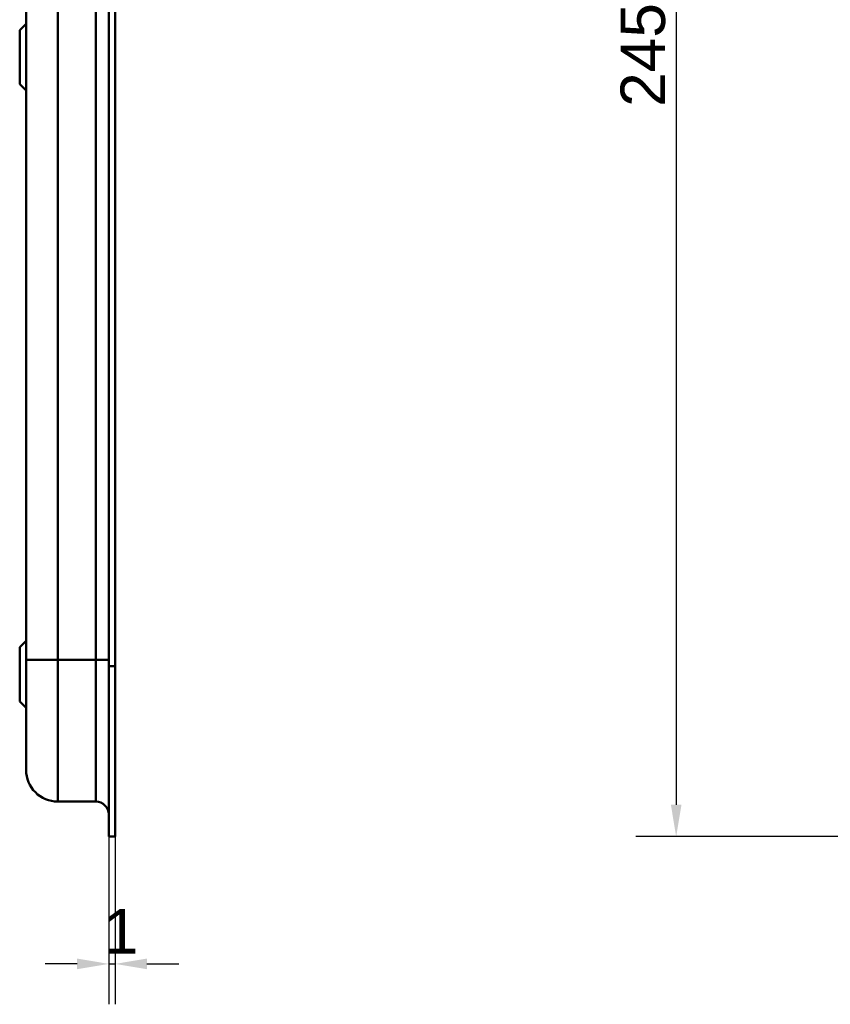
# Model space of a CAD drawing. Header units: millimetres. Extents: x 20 to 833, y 20 to 574.
# Tile 12 of 20: x 401 to 528, y 244 to 399. Entities that reach past the tile are written whole.
import ezdxf

# ---------------------------------------------------------------- set-up
doc = ezdxf.new("R2010")
doc.units = ezdxf.units.MM
doc.header["$LTSCALE"] = 2
for name, color, linetype, lineweight in [('Bemaßungen(DIN)', 7, 'Continuous', 25), ('Sichtbare Kanten(DIN)', 7, 'Continuous', 50), ('Sichtbare tangentiale Kanten(DIN)', 7, 'Continuous', 50)]:
    doc.layers.add(name, color=color, linetype=linetype, lineweight=lineweight)
doc.styles.add('STANDARD-DIN~0', font='arial.ttf')
doc.dimstyles.new('CAD-LAN', dxfattribs={"dimscale": 2, "dimtxt": 3.5, "dimasz": 2.5, "dimexe": 3.175, "dimexo": 0, "dimgap": 0.8, "dimtad": 1, "dimrnd": 1e-08, "dimtxsty": 'STANDARD-DIN~0', "dimcen": 0.09, "dimdle": 10, "dimclrd": 250, "dimclre": 250, "dimclrt": 250, "dimadec": 0, "dimazin": 2, "dimtfac": 1, "dimtmove": 0, "dimatfit": 3, "dimfxl": 1, "dimtolj": 1, "dimtzin": 0, "dimlwd": 25, "dimlwe": 25, "dimarcsym": 0})

# ---------------------------------------------------------------- blocks, each defined once
blk = doc.blocks.new('*D8')
at = {"layer": 'Bemaßungen(DIN)', "color": 250, "linetype": 'Continuous', "lineweight": 25, "true_color": 0x3f3f3f, "transparency": 16777216}
for p, q in [((559.75, 515.4), (497.4, 515.4)), ((503.75, 510.4), (503.75, 275.4)), ((559.75, 270.4), (497.4, 270.4))]:
    blk.add_line(p, q, dxfattribs=at)
at = {"layer": 'Bemaßungen(DIN)', "color": 250, "linetype": 'Continuous', "true_color": 0x3f3f3f, "transparency": 16777216}
for points in [[(502.92, 510.4), (504.58, 510.4), (503.75, 515.4)], [(502.92, 275.4), (504.58, 275.4), (503.75, 270.4)]]:
    blk.add_solid(points, dxfattribs=at)
at = {"layer": 'Defpoints', "color": 0, "linetype": 'Continuous', "transparency": 16777216}
for p in [(559.75, 515.4), (503.75, 270.4), (559.75, 270.4)]:
    blk.add_point(p, dxfattribs=at)
at = {"layer": 'Bemaßungen(DIN)', "color": 250, "linetype": 'Continuous', "lineweight": 25, "true_color": 0x3f3f3f, "transparency": 16777216, "insert": (495, 385.08), "char_height": 7, "attachment_point": 1, "rotation": 90, "style": 'STANDARD-DIN~0'}
blk.add_mtext('\\A1;245', dxfattribs=at)
blk = doc.blocks.new('*D20')
at = {"layer": 'Bemaßungen(DIN)', "color": 250, "linetype": 'Continuous', "lineweight": 25, "true_color": 0x3f3f3f, "transparency": 16777216}
for p, q in [((414.54, 270.4), (414.54, 244.05)), ((415.51, 270.4), (415.51, 244.05)), ((409.54, 250.4), (404.54, 250.4)), ((414.54, 250.4), (415.51, 250.4)), ((420.51, 250.4), (425.51, 250.4))]:
    blk.add_line(p, q, dxfattribs=at)
at = {"layer": 'Bemaßungen(DIN)', "color": 250, "linetype": 'Continuous', "true_color": 0x3f3f3f, "transparency": 16777216}
for points in [[(409.54, 251.24), (409.54, 249.57), (414.54, 250.4)], [(420.51, 251.24), (420.51, 249.57), (415.51, 250.4)]]:
    blk.add_solid(points, dxfattribs=at)
at = {"layer": 'Defpoints', "color": 0, "linetype": 'Continuous', "transparency": 16777216}
for p in [(414.54, 270.4), (415.51, 270.4), (415.51, 250.4)]:
    blk.add_point(p, dxfattribs=at)
at = {"layer": 'Bemaßungen(DIN)', "color": 250, "linetype": 'Continuous', "lineweight": 25, "true_color": 0x3f3f3f, "transparency": 16777216, "insert": (413.73, 259.03), "char_height": 7, "attachment_point": 1, "style": 'STANDARD-DIN~0'}
blk.add_mtext('\\A1;1', dxfattribs=at)

msp = doc.modelspace()

# ---------------------------------------------------------------- linework, layer by layer
at = {"layer": 'Sichtbare Kanten(DIN)'}
for p, q in [((401.506, 487.618), (401.506, 298.186)), ((414.506, 297.186), (414.506, 488.618)), ((414.536, 297.187), (414.536, 488.618)), ((415.506, 488.618), (415.506, 297.187)), ((400.506, 397.152), (401.506, 398.152)), ((400.506, 388.652), (400.506, 397.152)), ((400.506, 388.652), (401.506, 387.652)), ((400.506, 300.152), (401.506, 301.152)), ((400.506, 291.652), (400.506, 300.152)), ((414.506, 271.402), (414.506, 297.186)), ((414.536, 270.402), (414.536, 297.187)), ((415.506, 297.187), (415.506, 270.402)), ((400.506, 291.652), (401.506, 290.652)), ((412.506, 275.902), (406.506, 275.902)), ((414.506, 271.402), (414.536, 271.402)), ((415.506, 270.402), (414.536, 270.402))]:
    msp.add_line(p, q, dxfattribs=at)
msp.add_open_spline([(401.506, 298.186), (401.506, 297.946), (401.506, 297.705), (401.506, 297.464), (401.506, 297.316), (401.506, 297.169), (401.506, 297.021), (401.506, 296.947), (401.506, 296.873), (401.506, 296.799), (401.506, 296.726), (401.506, 296.652), (401.506, 296.578), (401.506, 296.504), (401.506, 296.43), (401.506, 296.357), (401.506, 296.044), (401.506, 295.73), (401.506, 295.411), (401.506, 295.099), (401.506, 294.797), (401.506, 294.485), (401.506, 294.478), (401.506, 294.471), (401.506, 294.463), (401.506, 293.837), (401.506, 293.235), (401.506, 292.637), (401.506, 292.628), (401.506, 292.62), (401.506, 292.611), (401.506, 292.017), (401.506, 291.425), (401.506, 290.845), (401.506, 290.841), (401.506, 290.837), (401.506, 290.833), (401.506, 290.252), (401.506, 289.679), (401.506, 289.127), (401.506, 288.574), (401.506, 288.035), (401.506, 287.522), (401.506, 287.007), (401.506, 286.513), (401.506, 286.049), (401.506, 285.583), (401.506, 285.143), (401.506, 284.737), (401.506, 284.33), (401.506, 283.954), (401.506, 283.614), (401.506, 283.272), (401.506, 282.964), (401.506, 282.692), (401.506, 282.42), (401.506, 282.182), (401.506, 281.98), (401.506, 281.979), (401.506, 281.977), (401.506, 281.976), (401.506, 281.776), (401.506, 281.609), (401.506, 281.473), (401.506, 281.471), (401.506, 281.47), (401.506, 281.469), (401.506, 281.335), (401.506, 281.231), (401.506, 281.152), (401.506, 281.15), (401.506, 281.149), (401.506, 281.148), (401.506, 281.07), (401.506, 281.016), (401.506, 280.978), (401.506, 280.977), (401.506, 280.977), (401.506, 280.977), (401.506, 280.958), (401.506, 280.945), (401.506, 280.934), (401.506, 280.923), (401.506, 280.916), (401.506, 280.911), (401.506, 280.903), (401.506, 280.902), (401.506, 280.902)], degree=3, knots=[0, 0, 0, 0, 0.0722627, 0.0722627, 0.0722627, 0.1165652, 0.1165652, 0.1165652, 0.1387165, 0.1387165, 0.1387165, 0.1608678, 0.1608678, 0.1608678, 0.1830113, 0.1830113, 0.1830113, 0.2766978, 0.2766978, 0.2766978, 0.3682092, 0.3682092, 0.3682092, 0.3703765, 0.3703765, 0.3703765, 0.5540731, 0.5540731, 0.5540731, 0.5567136, 0.5567136, 0.5567136, 0.7394778, 0.7394778, 0.7394778, 0.740823, 0.740823, 0.740823, 0.9239034, 0.9239034, 0.9239034, 1.1070524, 1.1070524, 1.1070524, 1.2909149, 1.2909149, 1.2909149, 1.4756704, 1.4756704, 1.4756704, 1.6608948, 1.6608948, 1.6608948, 1.8466108, 1.8466108, 1.8466108, 2.032785, 2.032785, 2.032785, 2.0338644, 2.0338644, 2.0338644, 2.2185007, 2.2185007, 2.2185007, 2.220125, 2.220125, 2.220125, 2.4027992, 2.4027992, 2.4027992, 2.4055271, 2.4055271, 2.4055271, 2.5869644, 2.5869644, 2.5869644, 2.5890782, 2.5890782, 2.5890782, 2.6793139, 2.6793139, 2.6793139, 2.7720228, 2.7720228, 2.7720228, 2.9310826, 2.9310826, 2.9310826, 2.9310826], dxfattribs=at)
for points in [[(406.506, 275.902), (403.744, 275.902), (401.506, 278.141), (401.506, 280.902)], [(414.506, 273.902), (414.506, 275.007), (413.61, 275.902), (412.506, 275.902)]]:
    msp.add_open_spline(points, degree=3, dxfattribs=at)
at = {"layer": 'Sichtbare tangentiale Kanten(DIN)'}
for p, q in [((406.506, 487.618), (406.506, 298.186)), ((412.506, 298.187), (412.506, 487.618)), ((406.506, 298.186), (412.506, 298.186)), ((406.506, 298.186), (406.506, 275.902)), ((412.506, 275.902), (412.506, 298.187)), ((414.536, 297.186), (414.506, 297.186)), ((415.506, 297.187), (414.536, 297.187))]:
    msp.add_line(p, q, dxfattribs=at)
for points in [[(406.506, 298.186), (403.744, 298.186), (401.506, 298.186), (401.506, 298.186)], [(414.506, 298.187), (414.505, 298.187), (413.61, 298.187), (412.506, 298.187)]]:
    msp.add_open_spline(points, degree=3, dxfattribs=at)

# ---------------------------------------------------------------- dimensions: what is measured, and where the dimension line sits
at = {"layer": 'Bemaßungen(DIN)', "color": 250, "linetype": 'Continuous', "lineweight": 25, "true_color": 0x3f3f3f}
for base, p1, p2, angle, override, picture, middle in [((503.75, 270.402), (559.75, 515.402), (559.75, 270.402), 90, {"dimgap": 0.8, "dimdec": 2, "dimtol": 0, "dimlim": 0, "dimtp": 0, "dimtm": 0, "dimtdec": 2, "dimtofl": 0, "dimatfit": 1}, '*D8', (503.75, 392.902)), ((415.506, 250.402), (414.536, 270.402), (415.506, 270.402), 180, {"dimgap": 0.8, "dimdec": 0, "dimtol": 0, "dimlim": 0, "dimtp": 0, "dimtm": 0, "dimtdec": 2, "dimtofl": 1, "dimatfit": 1}, '*D20', (415.021, 250.402))]:
    dim = msp.add_linear_dim(base=base, p1=p1, p2=p2, angle=angle, dimstyle='CAD-LAN', override=override, dxfattribs=at)
    dim.commit()
    dim.dimension.update_dxf_attribs({"geometry": picture, "text_midpoint": middle, "dimtype": 160})

doc.saveas('drawing.dxf')
